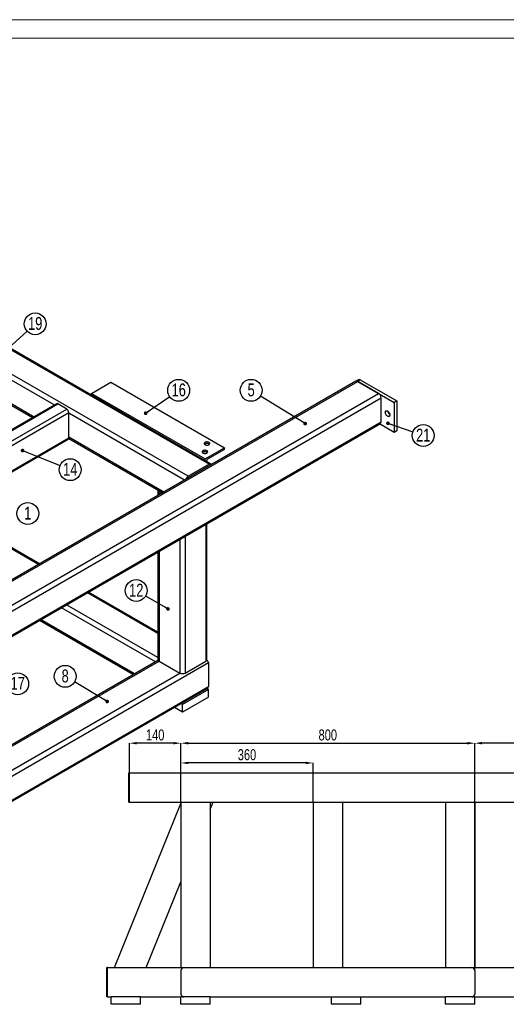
# Model space of a CAD drawing. Header units: millimetres. Extents: x 0 to 841, y 0 to 594.
# Tile 7 of 14: x 265 to 397, y 326 to 594. Entities that reach past the tile are written whole.
import ezdxf

# ---------------------------------------------------------------- set-up
doc = ezdxf.new("R2010")
doc.units = ezdxf.units.MM
doc.header["$PDSIZE"] = -1
doc.layers.add('COTES', color=1, linetype='Continuous')
doc.layers.add('NOTES', color=6, linetype='Continuous')
doc.layers.add('TRAIT-FORT', color=4, linetype='Continuous', lineweight=25)
doc.styles.add('SLDTEXTSTYLE0', font='TXT', dxfattribs={"width": 0.75})
doc.dimstyles.new('SLDDIMSTYLE2', dxfattribs={"dimtxt": 3, "dimasz": 2, "dimexe": 0, "dimexo": 0.0625, "dimgap": 0.75, "dimtad": 1, "dimdec": 0, "dimlfac": 10, "dimrnd": 1e-09, "dimzin": 12, "dimdsep": 46, "dimtxsty": 'SLDTEXTSTYLE0', "dimsah": 1, "dimcen": 0.09, "dimadec": 0, "dimazin": 3, "dimtfac": 1, "dimtdec": 0, "dimtofl": 0, "dimtmove": 0, "dimatfit": 3, "dimfxl": 1, "dimfrac": 2, "dimtolj": 1, "dimtzin": 12, "dimarcsym": 0})
doc.dimstyles.new('SLDDIMSTYLE5', dxfattribs={"dimtxt": 0.18, "dimasz": 1, "dimexe": 0, "dimexo": 0.0625, "dimgap": 0, "dimtad": 0, "dimtih": 1, "dimtoh": 1, "dimdec": 0, "dimrnd": 1e-09, "dimzin": 0, "dimdsep": 46, "dimtxsty": 'Standard', "dimblk1": 'DOT', "dimblk2": 'DOT', "dimsah": 1, "dimcen": 0.09, "dimadec": 0, "dimazin": 0, "dimtfac": 1, "dimtdec": 0, "dimtofl": 0, "dimtmove": 0, "dimatfit": 3, "dimldrblk": 'DOT', "dimfxl": 1, "dimfrac": 2, "dimtolj": 1, "dimtzin": 0, "dimarcsym": 0})
doc.dimstyles.new('SLDDIMSTYLE6', dxfattribs={"dimtxt": 0.18, "dimasz": 2, "dimexe": 0, "dimexo": 0.0625, "dimgap": 0, "dimtad": 0, "dimtih": 1, "dimtoh": 1, "dimdec": 0, "dimrnd": 1e-09, "dimzin": 0, "dimdsep": 46, "dimtxsty": 'Standard', "dimsah": 1, "dimcen": 0.09, "dimadec": 0, "dimazin": 0, "dimtfac": 2, "dimtdec": 0, "dimtofl": 0, "dimtmove": 0, "dimatfit": 3, "dimfxl": 1, "dimfrac": 2, "dimtolj": 1, "dimtzin": 0, "dimarcsym": 0})

# ---------------------------------------------------------------- blocks, each defined once
blk = doc.blocks.new('SW_NOTE_5')
at = {"layer": 'NOTES', "color": 0}
blk.add_circle((2.29, 1.91), 2.98, dxfattribs=at)
at = {"layer": 'NOTES', "color": 0, "insert": (2.29, 3.77), "char_height": 3.5, "attachment_point": 2, "style": 'SLDTEXTSTYLE0'}
blk.add_mtext('1', dxfattribs=at)
blk = doc.blocks.new('SW_NOTE_6')
at = {"layer": 'NOTES', "color": 0}
blk.add_circle((-2.54, 1.56), 2.98, dxfattribs=at)
at = {"layer": 'NOTES', "color": 0, "insert": (-2.53, 3.42), "char_height": 3.5, "attachment_point": 2, "style": 'SLDTEXTSTYLE0'}
blk.add_mtext('5', dxfattribs=at)
blk = doc.blocks.new('_Dot')
at = {"color": 0, "linetype": 'ByBlock', "lineweight": -2}
blk.add_line((-0.5, 0), (-1, 0), dxfattribs=at)
at = {"color": 0, "linetype": 'ByBlock', "const_width": 0.5}
blk.add_lwpolyline([(-0.25, 0, 1), (0.25, 0, 1)], format="xyb", close=True, dxfattribs=at)
blk = doc.blocks.new('SW_NOTE_11')
at = {"layer": 'NOTES', "color": 0}
blk.add_circle((-2.56, 1.53), 2.98, dxfattribs=at)
at = {"layer": 'NOTES', "color": 0, "insert": (-2.55, 3.39), "char_height": 3.5, "attachment_point": 2, "style": 'SLDTEXTSTYLE0'}
blk.add_mtext('8', dxfattribs=at)
blk = doc.blocks.new('SW_NOTE_12')
at = {"layer": 'NOTES', "color": 0}
blk.add_circle((2.45, 1.7), 2.98, dxfattribs=at)
at = {"layer": 'NOTES', "color": 0, "insert": (2.46, 3.56), "char_height": 3.5, "attachment_point": 2, "style": 'SLDTEXTSTYLE0'}
blk.add_mtext('16', dxfattribs=at)
blk = doc.blocks.new('SW_NOTE_13')
at = {"layer": 'NOTES', "color": 0}
blk.add_circle((2.76, -1.11), 2.98, dxfattribs=at)
at = {"layer": 'NOTES', "color": 0, "insert": (2.77, 0.75), "char_height": 3.5, "attachment_point": 2, "style": 'SLDTEXTSTYLE0'}
blk.add_mtext('14', dxfattribs=at)
blk = doc.blocks.new('SW_NOTE_19')
at = {"layer": 'NOTES', "color": 0}
blk.add_circle((-2.58, 1.49), 2.98, dxfattribs=at)
at = {"layer": 'NOTES', "color": 0, "insert": (-2.57, 3.35), "char_height": 3.5, "attachment_point": 2, "style": 'SLDTEXTSTYLE0'}
blk.add_mtext('12', dxfattribs=at)
blk = doc.blocks.new('SW_NOTE_24')
at = {"layer": 'NOTES', "color": 0}
blk.add_circle((2.81, -0.98), 2.98, dxfattribs=at)
at = {"layer": 'NOTES', "color": 0, "insert": (2.82, 0.89), "char_height": 3.5, "attachment_point": 2, "style": 'SLDTEXTSTYLE0'}
blk.add_mtext('21', dxfattribs=at)
blk = doc.blocks.new('SW_NOTE_25')
at = {"layer": 'NOTES', "color": 0}
blk.add_circle((2.2, 2), 2.98, dxfattribs=at)
at = {"layer": 'NOTES', "color": 0, "insert": (2.21, 3.87), "char_height": 3.5, "attachment_point": 2, "style": 'SLDTEXTSTYLE0'}
blk.add_mtext('19', dxfattribs=at)
blk = doc.blocks.new('SW_NOTE_30')
at = {"layer": 'NOTES', "color": 0}
blk.add_circle((2.38, -1.8), 2.98, dxfattribs=at)
at = {"layer": 'NOTES', "color": 0, "insert": (2.39, 0.07), "char_height": 3.5, "attachment_point": 2, "style": 'SLDTEXTSTYLE0'}
blk.add_mtext('17', dxfattribs=at)
blk = doc.blocks.new('_D_37')
at = {"layer": 'COTES', "color": 0, "lineweight": -2, "transparency": 16777216}
for p, q in [((294.58, 388.99), (294.58, 397.02)), ((306.58, 397.02), (296.58, 397.02)), ((308.58, 380.99), (308.58, 397.02))]:
    blk.add_line(p, q, dxfattribs=at)
at = {"layer": 'COTES', "color": 0, "transparency": 16777216}
for points in [[(296.58, 397.36), (296.58, 396.69), (294.58, 397.02)], [(306.58, 397.36), (306.58, 396.69), (308.58, 397.02)]]:
    blk.add_solid(points, dxfattribs=at)
at = {"layer": 'Defpoints', "color": 0, "transparency": 16777216}
for p in [(294.58, 397.02), (294.58, 388.93), (308.58, 380.93)]:
    blk.add_point(p, dxfattribs=at)
at = {"layer": 'COTES', "color": 0, "transparency": 16777216, "insert": (301.58, 400.77), "char_height": 3, "attachment_point": 2, "style": 'SLDTEXTSTYLE0'}
blk.add_mtext('\\A1;140', dxfattribs=at)
blk = doc.blocks.new('_D_38')
at = {"layer": 'COTES', "color": 0, "lineweight": -2, "transparency": 16777216}
for p, q in [((308.58, 380.99), (308.58, 397.02)), ((310.58, 397.02), (386.58, 397.02)), ((388.58, 335.19), (388.58, 397.02))]:
    blk.add_line(p, q, dxfattribs=at)
at = {"layer": 'COTES', "color": 0, "transparency": 16777216}
for points in [[(310.58, 397.36), (310.58, 396.69), (308.58, 397.02)], [(386.58, 397.36), (386.58, 396.69), (388.58, 397.02)]]:
    blk.add_solid(points, dxfattribs=at)
at = {"layer": 'Defpoints', "color": 0, "transparency": 16777216}
for p in [(388.58, 397.02), (308.58, 380.93), (388.58, 335.13)]:
    blk.add_point(p, dxfattribs=at)
at = {"layer": 'COTES', "color": 0, "transparency": 16777216, "insert": (348.58, 400.77), "char_height": 3, "attachment_point": 2, "style": 'SLDTEXTSTYLE0'}
blk.add_mtext('\\A1;800', dxfattribs=at)
blk = doc.blocks.new('_D_39')
at = {"layer": 'COTES', "color": 0, "lineweight": -2, "transparency": 16777216}
for p, q in [((388.58, 335.19), (388.58, 397.02)), ((430.78, 397.02), (390.58, 397.02)), ((432.78, 388.99), (432.78, 397.02))]:
    blk.add_line(p, q, dxfattribs=at)
at = {"layer": 'COTES', "color": 0, "transparency": 16777216}
for points in [[(390.58, 397.36), (390.58, 396.69), (388.58, 397.02)], [(430.78, 397.36), (430.78, 396.69), (432.78, 397.02)]]:
    blk.add_solid(points, dxfattribs=at)
at = {"layer": 'Defpoints', "color": 0, "transparency": 16777216}
for p in [(388.58, 397.02), (432.78, 388.93), (388.58, 335.13)]:
    blk.add_point(p, dxfattribs=at)
at = {"layer": 'COTES', "color": 0, "transparency": 16777216, "insert": (410.68, 400.77), "char_height": 3, "attachment_point": 2, "style": 'SLDTEXTSTYLE0'}
blk.add_mtext('\\A1;442', dxfattribs=at)
blk = doc.blocks.new('_D_40')
at = {"layer": 'COTES', "color": 0, "lineweight": -2, "transparency": 16777216}
for p, q in [((308.58, 380.99), (308.58, 391.64)), ((342.58, 391.64), (310.58, 391.64)), ((344.58, 380.99), (344.58, 391.64))]:
    blk.add_line(p, q, dxfattribs=at)
at = {"layer": 'COTES', "color": 0, "transparency": 16777216}
for points in [[(310.58, 391.97), (310.58, 391.31), (308.58, 391.64)], [(342.58, 391.97), (342.58, 391.31), (344.58, 391.64)]]:
    blk.add_solid(points, dxfattribs=at)
at = {"layer": 'Defpoints', "color": 0, "transparency": 16777216}
for p in [(308.58, 391.64), (308.58, 380.93), (344.58, 380.93)]:
    blk.add_point(p, dxfattribs=at)
at = {"layer": 'COTES', "color": 0, "transparency": 16777216, "insert": (326.58, 395.39), "char_height": 3, "attachment_point": 2, "style": 'SLDTEXTSTYLE0'}
blk.add_mtext('\\A1;360', dxfattribs=at)

msp = doc.modelspace()

# ---------------------------------------------------------------- linework, layer by layer
at = {"lineweight": 18}
for p, q in [((841, 594), (0, 594)), ((836, 589), (5, 589))]:
    msp.add_line(p, q, dxfattribs=at)
at = {"layer": 'TRAIT-FORT', "lineweight": 25}
for p, q in [((316.242498, 472.974076), (170.401724, 557.166162)), ((316.742457, 473.023584), (170.901684, 557.21567)), ((310.585644, 469.708443), (164.74487, 553.90053)), ((274.126662, 489.122817), (251.100286, 502.415661)), ((356.931509, 495.985062), (356.224402, 495.576858)), ((357.431468, 495.935554), (356.724361, 495.52735)), ((357.431468, 495.935554), (367.330963, 490.220697)), ((356.224402, 495.576858), (234.071705, 425.059607)), ((234.571665, 425.010099), (356.724361, 495.52735)), ((251.08741, 495.552506), (268.175913, 485.687523)), ((268.468888, 485.856654), (251.100286, 495.883334)), ((284.245916, 492.261717), (289.549217, 495.323248)), ((289.549217, 495.323248), (320.485139, 477.46432)), ((362.381215, 492.261717), (356.724361, 495.52735)), ((356.724361, 495.52735), (366.623856, 489.812493)), ((240.228519, 421.744467), (362.381215, 492.261717)), ((240.935626, 420.519722), (363.088322, 491.036973)), ((284.245916, 492.261717), (315.181838, 474.40279)), ((284.245916, 491.783438), (284.245916, 492.261717)), ((363.088322, 484.504646), (363.088322, 491.036973)), ((274.678558, 489.44142), (218.110016, 456.785096)), ((218.484985, 456.747965), (275.053528, 489.404289)), ((220.959859, 455.31925), (277.528402, 487.975575)), ((277.528402, 487.975575), (275.053528, 489.404289)), ((367.330963, 490.220697), (366.623856, 489.812493)), ((366.623856, 489.812493), (366.623856, 481.647085)), ((367.330963, 490.220697), (367.330963, 482.055289)), ((221.606358, 454.467755), (278.058732, 487.057016)), ((278.058732, 480.116419), (278.058732, 487.057016)), ((309.585562, 468.652829), (278.058732, 486.852881)), ((240.728478, 413.529551), (362.881175, 484.046801)), ((240.935626, 413.987395), (363.088322, 484.504646)), ((366.623856, 481.647085), (362.674075, 483.927245)), ((227.617743, 450.997456), (278.058732, 480.116419)), ((278.045856, 479.989726), (303.634814, 465.217535)), ((303.927789, 465.386666), (278.058732, 480.320554)), ((367.330963, 482.055289), (366.623856, 481.647085)), ((227.837474, 450.870608), (277.903371, 479.773036)), ((315.181838, 474.40279), (320.485139, 477.46432)), ((320.485139, 477.46432), (320.485139, 477.311219)), ((320.264168, 476.928486), (315.977333, 474.453749)), ((316.242498, 472.974076), (310.585644, 469.708443)), ((316.242498, 472.565805), (310.585644, 469.300173)), ((315.181838, 473.92451), (315.181838, 474.40279)), ((316.303077, 472.530768), (316.242441, 472.565772)), ((310.645303, 469.264604), (310.584668, 469.299608)), ((302.337799, 465.727127), (302.337799, 464.468784)), ((302.630692, 465.318923), (303.220567, 464.978395)), ((302.630692, 465.318923), (302.630692, 464.637868)), ((302.984246, 465.5931), (302.984246, 465.523025)), ((302.984246, 465.523025), (303.57412, 465.182497)), ((269.803307, 445.687022), (244.330786, 460.391995)), ((270.096166, 445.856086), (244.623645, 460.561059)), ((315.358614, 456.612611), (315.358614, 419.388502)), ((315.651508, 419.796706), (315.651508, 456.781695)), ((309.70176, 453.346979), (309.70176, 416.12287)), ((308.287547, 452.530571), (308.287547, 416.12287)), ((302.337799, 449.095854), (302.337799, 419.796706)), ((302.630692, 449.264938), (302.630692, 419.388502)), ((302.337799, 426.905259), (283.118097, 438.000557)), ((302.337799, 427.243387), (283.410957, 438.169621)), ((302.337799, 420.373994), (277.461243, 434.734924)), ((301.630611, 419.149296), (276.046914, 433.91845)), ((270.096166, 430.483156), (295.679863, 415.714002)), ((295.972837, 415.883133), (270.389141, 430.652286)), ((245.355043, 378.15976), (316.065721, 418.980165)), ((302.33788, 419.557594), (252.011897, 390.505022)), ((252.011897, 390.166894), (302.630692, 419.388502)), ((302.630692, 419.388502), (308.287547, 416.12287)), ((309.70176, 416.12287), (315.358614, 419.388502)), ((315.651426, 419.557594), (315.587977, 419.594222)), ((316.065721, 418.980165), (316.065721, 412.447839)), ((252.011897, 383.635629), (308.287547, 416.12287)), ((245.355043, 371.627433), (316.065721, 412.447839)), ((245.355043, 371.289172), (315.651426, 411.87041)), ((316.065721, 411.631298), (308.994653, 407.549257)), ((315.651474, 411.870438), (316.065721, 411.631298)), ((316.065721, 409.589946), (316.065721, 411.631298)), ((308.994653, 407.549257), (308.580406, 407.788397)), ((316.065721, 409.589946), (308.994653, 405.507905)), ((308.994653, 405.507905), (308.994653, 407.549257)), ((308.994653, 405.507905), (306.812352, 406.767721)), ((294.381589, 388.129974), (294.381589, 388.929974)), ((294.381589, 388.929974), (294.581589, 388.929974)), ((294.581589, 388.129974), (294.581589, 388.929974)), ((294.581589, 388.929974), (432.781589, 388.929974)), ((294.381589, 381.729974), (294.381589, 388.129974)), ((294.581589, 381.729974), (294.581589, 388.129974)), ((294.381589, 380.929974), (294.381589, 381.729974)), ((294.381589, 380.929974), (294.581589, 380.929974)), ((294.581589, 380.929974), (294.581589, 381.729974)), ((294.581589, 380.929974), (432.781589, 380.929974)), ((308.581589, 380.929974), (308.581589, 335.929974)), ((316.581589, 380.929974), (316.581589, 335.929974)), ((316.581589, 379.067791), (317.33396, 380.929974)), ((344.581589, 380.929974), (344.581589, 335.929974)), ((352.581589, 380.929974), (352.581589, 335.929974)), ((380.581589, 380.929974), (380.581589, 335.929974)), ((388.581589, 380.929974), (388.581589, 335.929974)), ((290.524502, 335.929974), (308.581589, 380.622833)), ((299.15278, 335.929974), (308.581589, 359.267096)), ((288.581589, 335.929974), (288.381589, 335.929974)), ((288.381589, 335.129974), (288.381589, 335.929974)), ((288.381589, 328.729974), (288.381589, 335.129974)), ((288.581589, 335.129974), (288.581589, 335.929974)), ((288.581589, 335.929974), (290.524502, 335.929974)), ((288.581589, 328.729974), (288.581589, 335.129974)), ((290.524502, 335.929974), (291.38733, 335.929974)), ((291.38733, 335.929974), (298.289952, 335.929974)), ((298.289952, 335.929974), (299.15278, 335.929974)), ((299.15278, 335.929974), (308.581589, 335.929974)), ((308.581589, 335.929974), (309.381589, 335.929974)), ((308.581589, 335.129974), (308.581589, 328.729974)), ((309.381589, 335.929974), (315.781589, 335.929974)), ((315.781589, 335.929974), (316.581589, 335.929974)), ((316.581589, 335.929974), (380.581589, 335.929974)), ((380.581589, 335.929974), (381.381589, 335.929974)), ((381.381589, 335.929974), (387.781589, 335.929974)), ((387.781589, 335.929974), (388.581589, 335.929974)), ((388.581589, 335.929974), (408.781589, 335.929974)), ((388.581589, 335.129974), (388.581589, 328.729974)), ((288.381589, 327.929974), (288.381589, 328.729974)), ((288.581589, 327.929974), (288.381589, 327.929974)), ((288.581589, 327.929974), (288.581589, 328.729974)), ((288.581589, 327.929974), (289.581589, 327.929974)), ((289.581589, 325.929974), (289.581589, 327.929974)), ((297.581589, 327.929974), (289.581589, 327.929974)), ((297.581589, 327.929974), (308.581589, 327.929974)), ((297.581589, 325.929974), (297.581589, 327.929974)), ((308.581589, 325.929974), (308.581589, 327.929974)), ((316.581589, 327.929974), (308.581589, 327.929974)), ((316.581589, 327.929974), (380.581589, 327.929974)), ((316.581589, 325.929974), (316.581589, 327.929974)), ((349.581589, 325.929974), (349.581589, 327.929974)), ((357.581589, 325.929974), (357.581589, 327.929974)), ((380.581589, 325.929974), (380.581589, 327.929974)), ((388.581589, 327.929974), (380.581589, 327.929974)), ((388.581589, 327.929974), (408.781589, 327.929974)), ((388.581589, 325.929974), (388.581589, 327.929974)), ((297.581589, 325.929974), (289.581589, 325.929974)), ((316.581589, 325.929974), (308.581589, 325.929974)), ((357.581589, 325.929974), (349.581589, 325.929974)), ((388.581589, 325.929974), (380.581589, 325.929974))]:
    msp.add_line(p, q, dxfattribs=at)
at = {"layer": 'TRAIT-FORT', "lineweight": 25, "flags": 128}
for points in [[(364.237371, 487.107478), (364.252883, 487.257508), (364.298643, 487.382104), (364.372356, 487.475019), (364.470325, 487.531594), (364.587637, 487.548991), (364.718411, 487.526339), (364.856089, 487.464772), (364.993767, 487.367379), (365.124541, 487.239043), (365.241854, 487.0862), (365.339823, 486.916513), (365.413535, 486.738491), (365.459295, 486.561061), (365.474808, 486.393121), (365.459295, 486.243091), (365.413535, 486.118494), (365.339823, 486.025579), (365.241854, 485.969004), (365.124541, 485.951607), (364.993767, 485.97426), (364.856089, 486.035826), (364.718411, 486.133219), (364.587637, 486.261555), (364.470325, 486.414399), (364.372356, 486.584086), (364.298643, 486.762108), (364.252883, 486.939537), (364.237371, 487.107478)], [(316.221903, 478.292617), (316.33713, 478.378373), (316.411794, 478.477977), (316.441203, 478.585171), (316.423511, 478.693219), (316.359828, 478.795333), (316.254157, 478.885096), (316.113136, 478.956868), (315.945627, 479.00614), (315.762155, 479.029815), (315.574248, 479.026406), (315.393712, 478.996127), (315.231893, 478.940881), (315.098957, 478.864138), (315.003257, 478.770722), (314.950807, 478.666501), (314.944902, 478.558025), (314.985913, 478.452109), (315.071263, 478.355408), (315.195589, 478.273998), (315.351081, 478.212995), (315.527966, 478.176232), (315.715131, 478.166018), (315.900817, 478.182996), (316.073354, 478.226099), (316.221903, 478.292617)], [(315.660637, 476.024534), (315.775864, 476.110289), (315.850528, 476.209893), (315.879937, 476.317087), (315.862245, 476.425135), (315.798562, 476.527249), (315.692891, 476.617012), (315.55187, 476.688784), (315.384361, 476.738056), (315.200889, 476.761731), (315.012982, 476.758322), (314.832446, 476.728043), (314.670627, 476.672797), (314.537691, 476.596055), (314.441991, 476.502638), (314.389541, 476.398417), (314.383636, 476.289941), (314.424647, 476.184025), (314.509997, 476.087324), (314.634323, 476.005914), (314.789815, 475.944911), (314.9667, 475.908148), (315.153865, 475.897935), (315.339551, 475.914912), (315.512088, 475.958015), (315.660637, 476.024534)]]:
    msp.add_lwpolyline(points, dxfattribs=at)
at = {"layer": 'TRAIT-FORT', "lineweight": 25}
for centre, radius, start, end in [((357.138548, 495.526673), 0.502977, 54.38242252, 114.30711905), ((356.431441, 495.118469), 0.502977, 54.38242252, 114.30711905), ((361.553106, 490.967112), 1.536805, 2.60547849, 57.39452166), ((274.833838, 489.097628), 0.377233, 54.38242252, 114.30711905), ((276.90732, 487.004621), 1.152604, 2.60547849, 57.39452166), ((366.322709, 487.596961), 1.384741, 188.14298377, 231.85163969), ((362.59832, 484.450559), 0.492978, 305.01333287, 6.29884752), ((277.69123, 480.075854), 0.369733, 305.0133329, 6.2988475), ((315.691573, 477.610229), 1.026038, 49.86260817, 130.13739183), ((320.005384, 477.333051), 0.480252, 302.60547834, 357.39452151), ((315.130307, 475.342145), 1.026038, 49.86260817, 130.13739183), ((316.500462, 473.639791), 0.96757, 122.72875776, 175.24890799), ((316.518096, 472.642217), 0.431375, 31.45584859, 129.70851304), ((316.397534, 472.337346), 0.276097, 81.05309307, 124.16145604), ((311.420803, 468.407357), 1.546065, 122.69615379, 163.02901702), ((310.948227, 468.7122), 0.690781, 121.66075362, 144.24113334), ((302.780189, 465.723487), 0.431302, 151.45092231, 249.71946731), ((303.10452, 465.771497), 0.276051, 201.03571288, 244.17050962), ((302.838256, 419.846613), 0.502939, 185.69479925, 245.62534171), ((315.151051, 419.846613), 0.502939, 294.37465829, 354.30520075), ((308.994653, 417.487581), 1.537022, 242.60967224, 297.39032776), ((309.381589, 335.129974), 0.8, 90, 180), ((387.781589, 335.129974), 0.8, 0, 90), ((309.381589, 328.729974), 0.8, 180, 270), ((387.781589, 328.729974), 0.8, 270, 0)]:
    msp.add_arc(centre, radius, start, end, dxfattribs=at)
for centre, start_param, end_param in [((303.337799, 418.980165), 2.2935121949, 2.3561132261), ((303.337799, 418.980165), 2.2935190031, 2.3561132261), ((314.651508, 418.980165), 0, 0.8480805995), ((314.651508, 418.980165), 0, 0.8480734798), ((314.651508, 412.447839), 5.4977058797, 6.2831853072), ((314.651508, 412.447839), 5.4977534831, 6.2831853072)]:
    msp.add_ellipse(centre, major_axis=(1.414214, 0), ratio=0.5773815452, start_param=start_param, end_param=end_param, dxfattribs=at)

# ---------------------------------------------------------------- block references
at = {"layer": 'NOTES'}
for name, p in [('SW_NOTE_25', (266.703864, 509.184036)), ('SW_NOTE_12', (305.530031, 491.400236)), ('SW_NOTE_6', (330.23723, 491.53606)), ('SW_NOTE_24', (371.746155, 481.763805)), ('SW_NOTE_13', (275.689799, 472.598881)), ('SW_NOTE_5', (264.609356, 457.647802)), ('SW_NOTE_19', (298.998545, 437.085019)), ('SW_NOTE_30', (261.756253, 414.994545)), ('SW_NOTE_11', (279.630599, 413.68208))]:
    msp.add_blockref(name, p, dxfattribs=at)

# ---------------------------------------------------------------- dimensions: what is measured, and where the dimension line sits
at = {"layer": 'COTES'}
for base, p1, p2, picture, middle in [((294.581589, 397.022659), (308.581589, 380.929974), (294.581589, 388.929974), '_D_37', (301.581589, 397.022659)), ((388.581589, 397.022659), (308.581589, 380.929974), (388.581589, 335.129974), '_D_38', (348.581589, 397.022659)), ((388.581589, 397.022659), (432.781589, 388.929974), (388.581589, 335.129974), '_D_39', (410.681589, 397.022659)), ((308.581589, 391.639793), (344.581589, 380.929974), (308.581589, 380.929974), '_D_40', (326.581589, 391.639793))]:
    dim = msp.add_linear_dim(base=base, p1=p1, p2=p2, dimstyle='SLDDIMSTYLE2', dxfattribs=at)
    dim.commit()
    dim.dimension.update_dxf_attribs({"geometry": picture, "text_midpoint": middle, "dimtype": 160})

# ---------------------------------------------------------------- leaders
at = {"layer": 'NOTES'}
for points, dimstyle in [([(254.391844, 497.979897), (266.703864, 509.184036)], 'SLDDIMSTYLE6'), ([(298.989649, 486.861735), (305.530031, 491.400236)], 'SLDDIMSTYLE5'), ([(342.425122, 484.027691), (330.23723, 491.53606)], 'SLDDIMSTYLE5'), ([(364.946447, 484.124147), (371.746155, 481.763805)], 'SLDDIMSTYLE5'), ([(265.477825, 476.69263), (275.689799, 472.598881)], 'SLDDIMSTYLE5'), ([(305.070593, 433.574807), (298.998545, 437.085019)], 'SLDDIMSTYLE5'), ([(288.524693, 408.372269), (279.630599, 413.68208)], 'SLDDIMSTYLE5')]:
    msp.add_leader(points, dimstyle=dimstyle, dxfattribs=at)

doc.saveas('drawing.dxf')
